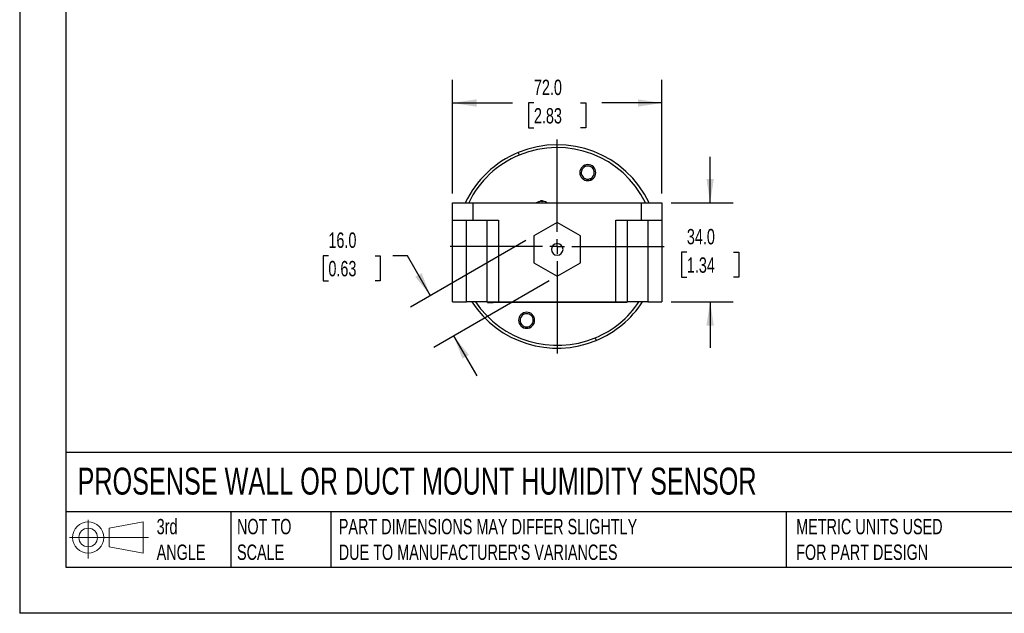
# Model space of a CAD drawing. Header units: millimetres. Extents: x 0 to 699, y 0 to 540.
# Tile 1 of 3: x 0 to 339, y 0 to 204. Entities that reach past the tile are written whole.
import ezdxf

# ---------------------------------------------------------------- set-up
doc = ezdxf.new("R2010")
doc.units = ezdxf.units.MM
doc.header["$LTSCALE"] = 2.5
doc.linetypes.add('CENTERX2', pattern=[20.32, 12.7, -2.54, 2.54, -2.54])
doc.layers.add('CENTER', color=40, linetype='CENTERX2')
doc.layers.add('SLD-DEFPOINTS', color=7, linetype='Continuous')
doc.layers.add('DIMENSIONS', color=140, linetype='Continuous', lineweight=25)
doc.layers.add('TEXT', color=140, linetype='Continuous', lineweight=25)
doc.styles.add('SLDTEXTSTYLE0', font='TXT', dxfattribs={"width": 0.7})
doc.dimstyles.new('SLDDIMSTYLE0', dxfattribs={"dimtxt": 5.39502, "dimasz": 8.255, "dimexe": 0, "dimexo": 0.0625, "dimgap": 1.348755, "dimtad": 0, "dimtih": 1, "dimtoh": 1, "dimdec": 1, "dimrnd": 1e-09, "dimzin": 4, "dimdsep": 46, "dimtxsty": 'SLDTEXTSTYLE0', "dimsah": 1, "dimcen": 0.09, "dimadec": 0, "dimazin": 1, "dimtfac": 1, "dimtdec": 1, "dimtofl": 0, "dimtmove": 0, "dimatfit": 3, "dimfxl": 0, "dimfrac": 2, "dimtolj": 1, "dimtzin": 12, "dimarcsym": 0})
doc.dimstyles.new('SLDDIMSTYLE1', dxfattribs={"dimtxt": 5.39502, "dimasz": 8.255, "dimexe": 0, "dimexo": 0.0625, "dimgap": 1.348755, "dimtad": 0, "dimtih": 1, "dimtoh": 1, "dimdec": 1, "dimrnd": 1e-09, "dimzin": 4, "dimdsep": 46, "dimtxsty": 'SLDTEXTSTYLE0', "dimsah": 1, "dimcen": 0.09, "dimadec": 0, "dimazin": 1, "dimtfac": 1, "dimtdec": 1, "dimtmove": 0, "dimatfit": 0, "dimfxl": 0, "dimfrac": 2, "dimtolj": 1, "dimtzin": 12, "dimarcsym": 0})

# ---------------------------------------------------------------- blocks, each defined once
blk = doc.blocks.new('Block11')
at = {"color": 7, "linetype": 'Continuous', "lineweight": 18}
for p, q in [((6.47, 13.28), (6.47, 0)), ((13.7, 10.42), (25.44, 12.58)), ((13.7, 3.99), (13.7, 10.42)), ((25.44, 12.58), (25.44, 1.83)), ((0, 7.2), (27.18, 7.2)), ((13.7, 3.99), (25.44, 1.83))]:
    blk.add_line(p, q, dxfattribs=at)
for radius in [5.38, 3.21]:
    blk.add_circle((6.47, 7.2), radius, dxfattribs=at)
blk = doc.blocks.new('Block12')
at = {"layer": 'SLD-DEFPOINTS'}
blk.add_blockref('Block11', (0, 0), dxfattribs=at)
blk = doc.blocks.new('_D')
at = {"layer": 'DIMENSIONS'}
for p, q in [((148.91, 144.4), (148.91, 183.52)), ((220.91, 144.4), (220.91, 183.52)), ((148.91, 175.59), (169.59, 175.59)), ((176.9, 175.59), (175.09, 175.59)), ((175.09, 175.59), (175.09, 167.01)), ((192.93, 175.59), (194.74, 175.59)), ((194.74, 175.59), (194.74, 167.01)), ((220.91, 175.59), (200.24, 175.59)), ((175.09, 167.01), (176.9, 167.01)), ((194.74, 167.01), (192.93, 167.01))]:
    blk.add_line(p, q, dxfattribs=at)
for points in [[(148.91, 175.59), (157.17, 174.32), (157.17, 176.86)], [(220.91, 175.59), (212.66, 176.86), (212.66, 174.32)]]:
    blk.add_solid(points, dxfattribs=at)
at = {"layer": 'DIMENSIONS', "char_height": 5.292, "attachment_point": 1, "style": 'SLDTEXTSTYLE0'}
for s, insert in [('72.0', (176.9, 183.62)), ('2.83', (176.9, 173.83))]:
    blk.add_mtext(s, dxfattribs=dict(at, insert=insert))
blk = doc.blocks.new('_D_1')
at = {"layer": 'DIMENSIONS'}
for p, q in [((237.53, 141.22), (237.53, 157.1)), ((224.09, 141.22), (245.47, 141.22)), ((229.52, 124.22), (227.7, 124.22)), ((227.7, 124.22), (227.7, 115.65)), ((245.55, 124.22), (247.36, 124.22)), ((247.36, 124.22), (247.36, 115.65)), ((227.7, 115.65), (229.52, 115.65)), ((247.36, 115.65), (245.55, 115.65)), ((224.09, 107.22), (245.47, 107.22)), ((237.53, 107.22), (237.53, 91.35))]:
    blk.add_line(p, q, dxfattribs=at)
for points in [[(237.53, 141.22), (238.8, 149.48), (236.26, 149.48)], [(237.53, 107.22), (236.26, 98.97), (238.8, 98.97)]]:
    blk.add_solid(points, dxfattribs=at)
at = {"layer": 'DIMENSIONS', "char_height": 5.292, "attachment_point": 1, "style": 'SLDTEXTSTYLE0'}
for s, insert in [('34.0', (229.52, 132.25)), ('1.34', (229.52, 122.47))]:
    blk.add_mtext(s, dxfattribs=dict(at, insert=insert))
blk = doc.blocks.new('_D_2')
at = {"layer": 'DIMENSIONS'}
for p, q in [((174.16, 128.26), (134.43, 105.31)), ((106.21, 123.01), (104.4, 123.01)), ((104.4, 123.01), (104.4, 114.43)), ((122.24, 123.01), (124.05, 123.01)), ((124.05, 123.01), (124.05, 114.43)), ((133.38, 123.01), (128.34, 123.01)), ((141.3, 109.28), (133.38, 123.01)), ((104.4, 114.43), (106.21, 114.43)), ((124.05, 114.43), (122.24, 114.43)), ((182.16, 114.4), (142.43, 91.46)), ((149.3, 95.43), (157.24, 81.68))]:
    blk.add_line(p, q, dxfattribs=at)
for points in [[(141.3, 109.28), (138.28, 117.07), (136.08, 115.8)], [(149.3, 95.43), (152.33, 87.64), (154.53, 88.91)]]:
    blk.add_solid(points, dxfattribs=at)
at = {"layer": 'DIMENSIONS', "char_height": 5.292, "attachment_point": 1, "style": 'SLDTEXTSTYLE0'}
for s, insert in [('16.0', (106.21, 131.04)), ('0.63', (106.21, 121.25))]:
    blk.add_mtext(s, dxfattribs=dict(at, insert=insert))
blk = doc.blocks.new('SW_CENTERMARKSYMBOL_0')
at = {"layer": 'CENTER', "color": 0}
for p, q in [((0, 5.08), (0, 37.54)), ((-5.08, 0), (-37.54, 0)), ((0, 0), (-2.54, 0)), ((0, 0), (0, 2.54)), ((0, 0), (0, -2.54)), ((0, 0), (2.54, 0)), ((5.08, 0), (37.54, 0)), ((0, -5.08), (0, -37.54))]:
    blk.add_line(p, q, dxfattribs=at)

msp = doc.modelspace()

# ---------------------------------------------------------------- linework, layer by layer
at = {"color": 7, "linetype": 'Continuous'}
for p in [(0.006175, 539.756685), (698.506175, 0.006685)]:
    msp.add_line(p, (0.006175, 0.006685), dxfattribs=at)
for p, q in [((171.507673, 158.555067), (171.890722, 157.631339)), ((194.374743, 154.175688), (194.566267, 153.713824)), ((196.289988, 149.557048), (196.481512, 149.095184)), ((148.914388, 135.224586), (148.914388, 141.224586)), ((148.914388, 141.224586), (155.914388, 141.224586)), ((155.914388, 141.224586), (155.914388, 135.224586)), ((155.914388, 141.224586), (213.914388, 141.224586)), ((177.772696, 141.261316), (177.729443, 141.224586)), ((177.923096, 141.323373), (177.964015, 141.224586)), ((178.10314, 141.395253), (178.173832, 141.224586)), ((178.535121, 141.541521), (178.666399, 141.224586)), ((179.190941, 141.829487), (179.218756, 141.762334)), ((179.336671, 141.887653), (179.393055, 141.751529)), ((179.818311, 141.668735), (180.144398, 141.798024)), ((213.914388, 135.224586), (213.914388, 141.224586)), ((213.914388, 141.224586), (220.914388, 141.224586)), ((220.914388, 141.224586), (220.914388, 135.224586)), ((148.914388, 135.224586), (155.914388, 135.224586)), ((148.914388, 107.224586), (148.914388, 135.224586)), ((153.714388, 107.224586), (153.714388, 135.224586)), ((155.914388, 135.224586), (164.712347, 135.224586)), ((160.712347, 135.224586), (160.712347, 107.224586)), ((164.712347, 135.224586), (164.712347, 107.224586)), ((184.914388, 134.462191), (176.914388, 129.843388)), ((192.914388, 129.843388), (184.914388, 134.462191)), ((205.116429, 107.224586), (205.116429, 135.224586)), ((205.116429, 135.224586), (213.914388, 135.224586)), ((209.116429, 107.224586), (209.116429, 135.224586)), ((213.914388, 135.224586), (220.914388, 135.224586)), ((216.114388, 135.224586), (216.114388, 107.224586)), ((220.914388, 135.224586), (220.914388, 107.224586)), ((176.914388, 129.843388), (176.914388, 120.605784)), ((192.914388, 120.605784), (192.914388, 129.843388)), ((176.914388, 120.605784), (184.914388, 115.986982)), ((184.914388, 115.986982), (192.914388, 120.605784)), ((148.914388, 107.224586), (153.714388, 107.224586)), ((160.712347, 107.224586), (153.714388, 107.224586)), ((160.712347, 107.224586), (164.712347, 107.224586)), ((160.914388, 107.224586), (160.914388, 106.924586)), ((160.914388, 106.924586), (162.914388, 106.924586)), ((162.914388, 106.924586), (162.914388, 107.224586)), ((206.914388, 106.924586), (162.914388, 106.924586)), ((164.712347, 107.224586), (205.116429, 107.224586)), ((205.116429, 107.224586), (209.116429, 107.224586)), ((206.914388, 107.224586), (206.914388, 106.924586)), ((208.914388, 106.924586), (206.914388, 106.924586)), ((208.914388, 106.924586), (208.914388, 107.224586)), ((216.114388, 107.224586), (209.116429, 107.224586)), ((216.114388, 107.224586), (220.914388, 107.224586)), ((173.347264, 103.353989), (173.538789, 102.892125)), ((175.262509, 98.735349), (175.454034, 98.273485)), ((197.938055, 94.817834), (198.321104, 93.894106))]:
    msp.add_line(p, q)
at = {"flags": 128}
for points in [[(177.777372, 141.265193), (177.824463, 141.283994), (177.923096, 141.323373)], [(177.923096, 141.323373), (177.89071, 141.27535), (177.86109, 141.224586)], [(178.525814, 141.563989), (178.303914, 141.475246), (178.10314, 141.395253)], [(178.559771, 141.577545), (178.796616, 141.672257), (179.010892, 141.75762)], [(179.336671, 141.887653), (179.289578, 141.868856), (179.190941, 141.829487)]]:
    msp.add_lwpolyline(points, dxfattribs=at)
for centre, radius, start, end in [((184.914388, 126.224586), 35, 25.37693353, 112.52267359), ((184.928802, 126.413054), 33.831536, 25.96375752, 112.66748461), ((184.914388, 126.224586), 35, 112.52267359, 154.62306647), ((184.103034, 127.235722), 32.7572, 111.88921182, 154.71969769), ((195.428128, 151.635436), 2.75, 112.52267359, 292.52267359), ((195.428128, 151.635436), 2.25, 112.52267359, 292.52267359), ((195.428128, 151.635436), 2.75, 292.52267359, 112.52267359), ((195.428128, 151.635436), 2.25, 292.52267359, 112.52267359), ((179.524569, 139.678608), 2.228751, 129.6256943, 134.92314888), ((179.518921, 140.925745), 1.160622, 147.95692282, 165.07919579), ((179.242007, 141.084259), 0.841889, 144.13145559, 147.10247296), ((179.164937, 139.44527), 2.317476, 73.62437818, 93.811332), ((179.489258, 139.578367), 2.314321, 73.55584744, 93.78036539), ((179.523205, 139.156074), 2.737942, 49.06898812, 93.87649836), ((184.914388, 125.224586), 2, 0, 180), ((184.914388, 125.224586), 2, 180, 0), ((184.914388, 126.224586), 35, 212.87834956, 292.52267359), ((184.911506, 126.017417), 33.809835, 213.76853368, 292.66166561), ((185.997361, 124.71059), 32.189393, 291.77429057, 327.0967188), ((184.914388, 126.224586), 35, 292.52267359, 327.12165044), ((174.400649, 100.813737), 2.75, 112.52267359, 292.52267359), ((174.400649, 100.813737), 2.25, 112.52267359, 292.52267359), ((174.400649, 100.813737), 2.75, 292.52267359, 112.52267359), ((174.400649, 100.813737), 2.25, 292.52267359, 112.52267359)]:
    msp.add_arc(centre, radius, start, end)
at = {"layer": 'TEXT'}
for p, q in [((15.875, 523.875), (15.875, 15.875)), ((682.625, 55.315269), (15.875, 55.315269)), ((682.625, 34.925), (15.875, 34.925)), ((72.611829, 34.925), (72.611829, 15.875)), ((107.093464, 34.925), (107.093464, 15.875)), ((263.710517, 34.925), (263.710517, 15.875)), ((15.875, 15.875), (682.625, 15.875))]:
    msp.add_line(p, q, dxfattribs=at)

# ---------------------------------------------------------------- block references
at = {"layer": 'CENTER'}
msp.add_blockref('SW_CENTERMARKSYMBOL_0', (184.914388, 126.224586), dxfattribs=at)
at = {"layer": 'SLD-DEFPOINTS'}
msp.add_blockref('Block12', (17.094846, 18.884638), dxfattribs=at)

# ---------------------------------------------------------------- texts
at = {"layer": 'TEXT', "linetype": 'CENTERX2', "lineweight": 18, "attachment_point": 1, "style": 'SLDTEXTSTYLE0'}
for s, insert, char_height in [('PROSENSE WALL OR DUCT MOUNT HUMIDITY SENSOR', (19.914336, 50.117408), 9.26041667), ('3rd^JANGLE', (47.126077, 32.491428), 5.2916667), ('NOT TO^JSCALE', (74.766803, 32.491428), 5.29166667), ("PART DIMENSIONS MAY DIFFER SLIGHTLY ^JDUE TO MANUFACTURER'S VARIANCES", (109.781336, 32.491429), 5.29166667), ('METRIC UNITS USED ^JFOR PART DESIGN', (267.134014, 32.491429), 5.29166667)]:
    msp.add_mtext(s, dxfattribs=dict(at, insert=insert, char_height=char_height))

# ---------------------------------------------------------------- dimensions: what is measured, and where the dimension line sits
at = {"layer": 'DIMENSIONS'}
dim = msp.add_linear_dim(base=(220.914388, 175.586247), p1=(148.914388, 141.224586), p2=(220.914388, 141.224586), dimstyle='SLDDIMSTYLE0', dxfattribs=at)
dim.commit()
dim.dimension.update_dxf_attribs({"geometry": '_D', "text_midpoint": (184.914388, 175.586247), "dimtype": 160})
for base, p1, p2, angle, picture, middle in [((237.532166, 107.224586), (220.914388, 141.224586), (220.914388, 107.224586), 90, '_D_1', (237.532166, 124.224586)), ((141.303895, 109.283661), (184.914388, 115.986982), (176.914388, 129.843388), 300, '_D_2', (133.380648, 123.007128))]:
    dim = msp.add_linear_dim(base=base, p1=p1, p2=p2, angle=angle, dimstyle='SLDDIMSTYLE1', dxfattribs=at)
    dim.commit()
    dim.dimension.update_dxf_attribs({"geometry": picture, "text_midpoint": middle, "dimtype": 160})

doc.saveas('drawing.dxf')
